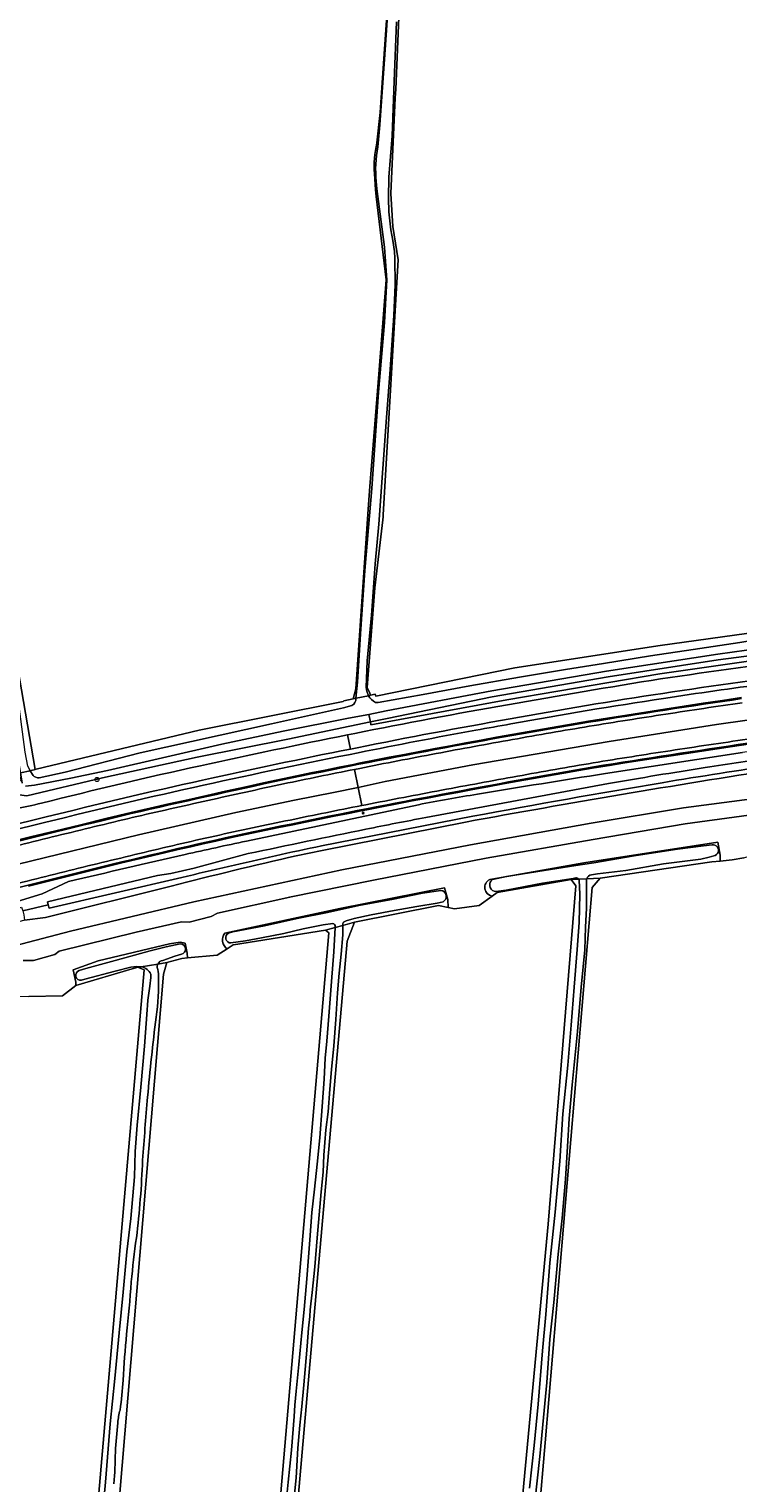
# Model space of a CAD drawing. Header units: metres. Extents: x 149984 to 156489, y 469398 to 478068.
# Tile 40 of 256: x 152368 to 152507, y 470960 to 471244. Entities that reach past the tile are written whole.
import ezdxf
from ezdxf.enums import TextEntityAlignment as Align

# ---------------------------------------------------------------- set-up
doc = ezdxf.new("R2010")
doc.units = ezdxf.units.M
doc.header["$LTSCALE"] = 0.75
for name, color, linetype, lineweight in [('B-WE-GR-BOOM-S', 252, 'Continuous', 25), ('B-WE-GR-GRAS-GV', 252, 'Continuous', 13), ('B-WE-GR-GROENVOORZIENING-GV', 252, 'Continuous', 18), ('B-WE-IE-MEUBILAIR-S', 252, 'Continuous', 25), ('B-WE-OG-TERREIN_OEVER-GV', 252, 'Continuous', 18), ('B-WE-OG-WATER-GV', 252, 'Continuous', 18), ('B-WE-OG-WATER_SLOOT-GV', 252, 'Continuous', 18), ('B-WE-OG-WEG-GV', 252, 'Continuous', 18), ('B-WE-VH-GESLOTENVERHARDING-GV', 252, 'Continuous', 18), ('B-WE-VH-GESLOTENVERHARDING_ASFALT-GV', 252, 'Continuous', 18), ('B-WE-VH-HALFVERHARDING-GV', 252, 'Continuous', 18)]:
    doc.layers.add(name, color=color, linetype=linetype, lineweight=lineweight)
doc.styles.add('NLCS-ISO', font='NLCS-ISO.ttf')

# ---------------------------------------------------------------- blocks, each defined once
blk = doc.blocks.new('SIE-MEUBILAIR_PAAL_HECTOMETER-SO')
blk.add_circle((0, 0), 0.75)
at = {"style": 'NLCS-ISO'}
blk.add_text('hm', height=0.75, dxfattribs=at).set_placement((0.2, 0.1), align=Align.MIDDLE_CENTER)
blk = doc.blocks.new('SGR-BOOM_GBKN-SO')
at = {"linetype": 'ByBlock', "lineweight": 18}
h = blk.add_hatch(color=0, dxfattribs=at)
h.dxf.hatch_style = 1
edge = h.paths.add_edge_path()
edge.add_arc((0, 0), 0.25, 0, 360)
at = {"color": 0, "linetype": 'ByBlock', "lineweight": 18}
for radius in [2, 0.25]:
    blk.add_circle((0, 0), radius, dxfattribs=at)
at = {"color": 0, "linetype": 'ByBlock', "lineweight": 18, "style": 'NLCS-ISO'}
blk.add_attdef('SOORT', (2.5, 0), '', height=1.5, dxfattribs=at)

msp = doc.modelspace()

# ---------------------------------------------------------------- linework, layer by layer
at = {"layer": 'B-WE-GR-GRAS-GV', "flags": 128}
for points in [[(152436.05, 471221.812), (152436.718, 471227.803), (152437.082, 471233.549), (152438.198, 471249.609), (152438.729, 471257.25), (152438.801, 471258.288), (152439.066, 471270.194)], [(152440.372, 471246.347), (152439.735, 471232.328), (152439.658, 471230.634), (152438.808, 471211.942), (152439.159, 471205.489), (152440.211, 471198.965), (152437.289, 471149.157), (152437.265, 471148.739), (152437.199, 471148.167), (152435.651, 471134.85), (152434.178, 471115.419), (152434.65, 471114.293), (152434.824, 471113.877), (152435.716, 471114.064), (152435.859, 471113.7), (152463.011, 471119.226), (152491.411, 471123.578), (152510.641, 471126.279)], [(152361.271, 471145.677), (152369.304, 471099.364), (152369.452, 471099.398), (152401.349, 471107.034), (152429.478, 471112.678), (152429.624, 471112.789), (152431.404, 471113.161), (152431.922, 471115.148), (152434.451, 471151.164), (152434.7, 471154.703), (152436.423, 471176.601), (152437.875, 471195.052), (152435.917, 471211.337), (152435.759, 471212.647), (152435.569, 471215.796)], [(152507.751, 471082.098), (152505.502, 471081.701), (152503.141, 471081.465), (152501.533, 471081.304), (152479.705, 471078.129), (152478.118, 471076.277), (152477.533, 471069.383), (152468.91, 470967.776), (152466.476, 470939.091), (152453.379, 470788.675), (152451.262, 470758.116), (152502.459, 470757.19), (152503.81, 470757.126), (152503.512, 470758.138), (152503.43, 470759.22), (152503.437, 470760.692), (152504.118, 470766.766), (152505.449, 470782.447), (152506.894, 470798.606)], [(152367.028, 470787.928), (152390.576, 471060.184), (152389.488, 471060.668), (152389.385, 471060.714), (152388.208, 471060.371), (152377.234, 471057.172), (152374.622, 471055.142), (152368.022, 471054.99), (152365.879, 471054.941), (152327.605, 471044.177), (152326.686, 471042.799), (152326.547, 471042.59), (152315.899, 470929.601)]]:
    msp.add_lwpolyline(points, dxfattribs=at)
at = {"layer": 'B-WE-GR-GRAS-GV'}
msp.add_lwpolyline([(152435.569, 471215.796, -0.0719402), (152436.05, 471221.812)], format="xyb", dxfattribs=at)
at = {"layer": 'B-WE-GR-GRAS-GV', "flags": 128}
for points in [[(152414.509, 470886.258), (152403.363, 470758.878), (152447.417, 470758.084), (152451.782, 470811.927), (152460.646, 470916.173), (152469.509, 471010.497), (152474.933, 471076.643), (152474.007, 471077.833), (152459.587, 471075.32), (152458.567, 471074.602), (152456.016, 471072.806), (152451.253, 471072.145), (152450.017, 471072.402), (152448.078, 471072.806), (152431.674, 471069.499), (152430.219, 471065.795), (152422.849, 470981.567)], [(152370.241, 470785.898), (152369.98, 470782.541), (152368.175, 470759.342), (152399.528, 470758.813), (152401.545, 470781.064), (152401.745, 470783.271), (152412.625, 470903.275), (152426.648, 471067.449), (152425.986, 471067.978), (152408.071, 471065.08), (152407.995, 471065.068), (152407.986, 471065.062), (152406.805, 471064.324), (152404.82, 471063.083), (152399.075, 471062.531), (152397.941, 471062.422), (152395.03, 471061.628), (152394.369, 471059.379), (152383.918, 470935.422), (152372.673, 470817.153)]]:
    msp.add_lwpolyline(points, close=True, dxfattribs=at)
at = {"layer": 'B-WE-GR-GROENVOORZIENING-GV', "flags": 128}
for points in [[(152511.397, 471120.895), (152491.342, 471118.05), (152461.418, 471113.003), (152434.898, 471108.067), (152434.779, 471108.667), (152418.653, 471105.26), (152400.934, 471101.769), (152382.465, 471097.706), (152367.689, 471094.195), (152366.13, 471094.385), (152365.697, 471096.965), (152362.728, 471096.233), (152363.424, 471092.518)], [(152363.506, 471084.968), (152368.406, 471086.176), (152373.309, 471087.376), (152378.213, 471088.57), (152383.119, 471089.756), (152388.03, 471090.936), (152391.726, 471091.786), (152395.42, 471092.628), (152399.115, 471093.463), (152402.812, 471094.291), (152406.51, 471095.112), (152410.21, 471095.925), (152413.912, 471096.73), (152417.618, 471097.529), (152420.39, 471098.107), (152423.161, 471098.679), (152425.932, 471099.246), (152428.705, 471099.807), (152431.479, 471100.363), (152432.514, 471100.57), (152435.497, 471101.159), (152438.481, 471101.743), (152441.466, 471102.321), (152444.452, 471102.892), (152447.439, 471103.458), (152450.43, 471104.019), (152453.422, 471104.573), (152456.416, 471105.122), (152459.41, 471105.665), (152462.405, 471106.202), (152465.402, 471106.734), (152468.4, 471107.259), (152471.399, 471107.778), (152474.398, 471108.291), (152477.402, 471108.799), (152481.138, 471109.401), (152484.873, 471109.997), (152488.609, 471110.585), (152492.345, 471111.165), (152496.084, 471111.738), (152499.823, 471112.304), (152503.563, 471112.862), (152507.303, 471113.413)], [(152507.303, 471113.413), (152503.563, 471112.862), (152499.823, 471112.304), (152496.084, 471111.738), (152492.345, 471111.165), (152488.609, 471110.585), (152484.873, 471109.997), (152481.138, 471109.401), (152477.402, 471108.799), (152474.398, 471108.291), (152471.399, 471107.778), (152468.4, 471107.259), (152465.402, 471106.734), (152462.405, 471106.202), (152459.41, 471105.665), (152456.416, 471105.122), (152453.422, 471104.573), (152450.43, 471104.019), (152447.439, 471103.458), (152444.452, 471102.892), (152441.466, 471102.321), (152438.481, 471101.743), (152435.497, 471101.159), (152432.514, 471100.57), (152431.479, 471100.363), (152428.705, 471099.807), (152425.932, 471099.246), (152423.161, 471098.679)], [(152430.326, 471106.135), (152431.742, 471106.417)], [(152508.584, 471104.292), (152505.574, 471103.856), (152502.562, 471103.414), (152499.552, 471102.966), (152496.542, 471102.513), (152493.533, 471102.055), (152490.524, 471101.59), (152487.517, 471101.12), (152484.51, 471100.644), (152481.505, 471100.162), (152478.505, 471099.675), (152475.542, 471099.165), (152472.576, 471098.649), (152469.612, 471098.128), (152466.649, 471097.601), (152463.687, 471097.069), (152460.725, 471096.532), (152457.765, 471095.989), (152454.806, 471095.441), (152451.848, 471094.888), (152448.889, 471094.328), (152445.927, 471093.774), (152442.968, 471093.214), (152440.011, 471092.647), (152437.054, 471092.075), (152434.099, 471091.496), (152433.28, 471091.334), (152430.49, 471090.781), (152427.701, 471090.222), (152424.913, 471089.657), (152422.126, 471089.087), (152419.338, 471088.512), (152416.874, 471088.007), (152414.414, 471087.496), (152411.956, 471086.977), (152409.499, 471086.45), (152407.044, 471085.916), (152404.591, 471085.375), (152402.138, 471084.826), (152399.688, 471084.269), (152397.238, 471083.706), (152394.791, 471083.135), (152392.347, 471082.557), (152389.901, 471081.971), (152386.238, 471081.091), (152382.577, 471080.205), (152378.918, 471079.31), (152375.261, 471078.409), (152371.606, 471077.501), (152367.952, 471076.585)], [(152389.901, 471081.971), (152392.347, 471082.557), (152394.791, 471083.135), (152397.238, 471083.706), (152399.688, 471084.269), (152402.138, 471084.826), (152404.591, 471085.375), (152407.044, 471085.916), (152409.499, 471086.45), (152411.956, 471086.977), (152414.414, 471087.496), (152416.874, 471088.007), (152419.338, 471088.512), (152422.126, 471089.087), (152424.913, 471089.657), (152427.701, 471090.222), (152430.49, 471090.781), (152433.28, 471091.334), (152434.099, 471091.496), (152437.054, 471092.075), (152440.011, 471092.647), (152442.968, 471093.214), (152445.927, 471093.774), (152448.889, 471094.328), (152451.848, 471094.888), (152454.806, 471095.441), (152457.765, 471095.989), (152460.725, 471096.532), (152463.687, 471097.069), (152466.649, 471097.601), (152469.612, 471098.128), (152472.576, 471098.649), (152475.542, 471099.165), (152478.505, 471099.675), (152481.505, 471100.162), (152484.51, 471100.644), (152487.517, 471101.12), (152490.524, 471101.59), (152493.533, 471102.055), (152496.542, 471102.513), (152499.552, 471102.966), (152502.562, 471103.414), (152505.574, 471103.856), (152508.584, 471104.292)], [(152432.204, 471103.616), (152430.882, 471103.354)], [(152480.736, 471098.577), (152507.468, 471102.68)], [(152423.161, 471098.679), (152420.39, 471098.107), (152417.618, 471097.529), (152413.912, 471096.73), (152410.21, 471095.925), (152406.51, 471095.112), (152402.812, 471094.291), (152399.115, 471093.463), (152395.42, 471092.628), (152391.726, 471091.786), (152388.03, 471090.936), (152383.119, 471089.756), (152378.213, 471088.57), (152373.309, 471087.376), (152368.406, 471086.176), (152363.506, 471084.968)], [(152410.576, 471085.377), (152444.196, 471092.485)], [(152433.906, 471092.477), (152433.086, 471092.315)], [(152371.153, 471090.015), (152363.534, 471088.144), (152357.706, 471086.734)], [(152357.941, 471085.762), (152363.771, 471087.172), (152371.394, 471089.045)], [(152371.394, 471089.045), (152363.771, 471087.172), (152357.941, 471085.762)], [(152367.952, 471076.585), (152371.606, 471077.501), (152375.261, 471078.409), (152378.918, 471079.31), (152382.577, 471080.205), (152386.238, 471081.091), (152389.901, 471081.971)], [(152327.769, 471063.054), (152330.221, 471065.212), (152357.521, 471072.505), (152365.786, 471073.572), (152370.669, 471075.076), (152375.769, 471077.459)]]:
    msp.add_lwpolyline(points, dxfattribs=at)
msp.add_lwpolyline([(152481.234, 471117.461), (152458.593, 471113.585), (152438.035, 471109.355), (152434.779, 471108.667), (152434.898, 471108.067), (152461.418, 471113.003), (152491.342, 471118.05), (152511.397, 471120.895), (152511.251, 471121.934), (152502.765, 471120.789)], close=True, dxfattribs=at)
at = {"layer": 'B-WE-GR-GROENVOORZIENING-GV'}
for points in [[(152491.493, 471117.062, -0.0048228), (152521.788, 471121.258)], [(152461.592, 471112.018, -0.005145), (152491.493, 471117.062)], [(152522.216, 471118.445, 0.0072972), (152491.944, 471114.236)], [(152491.944, 471114.236, 0.0083714), (152462.076, 471109.246)], [(152492.094, 471113.247, -0.0048496), (152512.067, 471116.126)], [(152512.067, 471116.126, 0.0048496), (152492.094, 471113.247)], [(152431.742, 471106.417, -0.0065291), (152461.592, 471112.018)], [(152462.253, 471108.262, -0.008341), (152492.094, 471113.247)], [(152492.094, 471113.247, 0.008341), (152462.253, 471108.262)], [(152477.435, 471108.601, -0.0040162), (152507.332, 471113.215)], [(152462.076, 471109.246, 0.0064263), (152432.204, 471103.616)], [(152447.476, 471103.261, -0.0050084), (152477.435, 471108.601)], [(152455.405, 471107.042, -0.0014658), (152462.253, 471108.262)], [(152462.253, 471108.262, 0.0014658), (152455.405, 471107.042)], [(152401.561, 471100.1, -0.0048207), (152430.326, 471106.135)], [(152432.4, 471102.635, -0.0050067), (152455.405, 471107.042)], [(152455.405, 471107.042, 0.0050067), (152432.4, 471102.635)], [(152508.444, 471105.282, 0.0023216), (152493.381, 471103.043)], [(152430.882, 471103.354, 0.0058612), (152401.964, 471097.265)], [(152402.18, 471096.289, -0.0061611), (152432.4, 471102.635)], [(152432.4, 471102.635, 0.0061611), (152402.18, 471096.289)], [(152417.659, 471097.334, -0.0050705), (152447.476, 471103.261)], [(152493.381, 471103.043, 0.0023964), (152478.339, 471100.661)], [(152478.471, 471099.872, -0.004716), (152508.556, 471104.49)], [(152508.556, 471104.49, 0.004716), (152478.471, 471099.872)], [(152370.506, 471092.786, -0.0069563), (152401.561, 471100.1)], [(152448.852, 471094.525, -0.0044962), (152478.471, 471099.872)], [(152478.471, 471099.872, 0.0044962), (152448.852, 471094.525)], [(152478.339, 471100.661, 0.0022929), (152463.509, 471098.053)], [(152401.964, 471097.265, 0.0076558), (152371.153, 471090.015)], [(152388.076, 471090.742, -0.0038507), (152417.659, 471097.334)], [(152463.509, 471098.053, 0.0022808), (152448.704, 471095.311)], [(152455.744, 471094.55, -0.0022859), (152480.736, 471098.577)], [(152371.394, 471089.045, -0.0076692), (152402.18, 471096.289)], [(152402.18, 471096.289, 0.0076692), (152371.394, 471089.045)], [(152419.298, 471088.707, -0.0051436), (152448.852, 471094.525)], [(152448.852, 471094.525, 0.0051436), (152419.298, 471088.707)], [(152448.704, 471095.311, 0.0025769), (152433.906, 471092.477)], [(152444.196, 471092.485, -0.0068391), (152455.744, 471094.55)], [(152365.403, 471091.693, 0.0217208), (152370.506, 471092.786)], [(152433.086, 471092.315, 0.0024748), (152419.137, 471089.491)], [(152358.654, 471083.559, -0.0021461), (152388.076, 471090.742)], [(152389.855, 471082.165, -0.0090984), (152419.298, 471088.707)], [(152419.298, 471088.707, 0.0090984), (152389.855, 471082.165)], [(152419.137, 471089.491, 0.0045994), (152404.373, 471086.351)], [(152404.373, 471086.351, 0.0044838), (152389.668, 471082.943)], [(152398.587, 471082.744, -0.003738), (152410.576, 471085.377)], [(152389.668, 471082.943, 0.0019791), (152375.021, 471079.38)], [(152375.769, 471077.459, -0.0019681), (152398.587, 471082.744)], [(152360.601, 471074.927, -0.0038953), (152389.855, 471082.165)], [(152389.855, 471082.165, 0.0038953), (152360.601, 471074.927)], [(152375.021, 471079.38, 0.0019146), (152360.402, 471075.702)]]:
    msp.add_lwpolyline(points, format="xyb", dxfattribs=at)
at = {"layer": 'B-WE-OG-TERREIN_OEVER-GV', "flags": 128}
for points in [[(152436.217, 471221.032), (152436.651, 471225.337), (152437.519, 471238.134), (152438.175, 471247.694), (152438.366, 471249.759), (152438.871, 471257.222), (152438.936, 471258.393), (152439.221, 471267.684), (152439.255, 471270.07), (152439.166, 471270.644), (152439.066, 471270.194), (152438.801, 471258.288), (152438.729, 471257.25), (152438.198, 471249.609), (152437.082, 471233.549), (152436.718, 471227.803), (152436.05, 471221.812)], [(152439.893, 471245.469), (152439.407, 471233.922), (152439.021, 471223.18), (152438.419, 471215.16), (152438.34, 471211.04), (152438.4, 471208.33), (152438.804, 471204.837), (152439.193, 471202.774), (152439.512, 471200.636), (152439.577, 471199.33), (152439.638, 471194.077), (152439.373, 471188.102), (152438.674, 471177.547), (152437.915, 471168.187), (152437.247, 471158.181), (152436.461, 471147.288), (152435.753, 471139.568), (152434.995, 471129.52), (152434.178, 471120.625), (152433.938, 471115.409), (152434.065, 471114.677), (152434.397, 471113.788), (152434.612, 471113.833), (152434.65, 471113.841), (152434.824, 471113.877), (152434.65, 471114.293), (152434.178, 471115.419), (152435.651, 471134.85), (152437.199, 471148.167), (152437.265, 471148.739), (152437.289, 471149.157), (152440.211, 471198.965), (152439.159, 471205.489), (152438.808, 471211.942), (152439.658, 471230.634), (152439.735, 471232.328), (152440.372, 471246.347)], [(152435.569, 471215.796), (152435.759, 471212.647), (152435.917, 471211.337), (152437.875, 471195.052), (152436.423, 471176.601), (152434.7, 471154.703), (152434.451, 471151.164), (152431.922, 471115.148), (152431.404, 471113.161)], [(152431.404, 471113.161), (152431.952, 471113.275), (152432.256, 471116.427), (152432.854, 471125.904), (152433.734, 471138.276), (152435.083, 471154.269), (152436.369, 471173.082), (152437.566, 471186.754), (152438.006, 471195.094), (152437.563, 471201.451), (152436.031, 471212.821), (152435.91, 471214.283)], [(152367.868, 471100.042), (152368.314, 471099.134), (152368.436, 471099.162), (152369.082, 471099.312), (152369.304, 471099.364), (152361.271, 471145.677)], [(152435.797, 471112.488), (152436.297, 471112.444), (152445.07, 471114.017), (152454.214, 471115.736), (152463.956, 471117.382), (152472.91, 471118.91), (152480.31, 471120.099), (152489.502, 471121.604), (152497.832, 471122.839), (152506.969, 471124.198), (152510.841, 471124.853), (152510.641, 471126.279), (152491.411, 471123.578), (152463.011, 471119.226), (152435.859, 471113.7), (152435.716, 471114.064), (152434.824, 471113.877), (152434.65, 471113.841), (152434.612, 471113.833), (152434.397, 471113.788)], [(152431.952, 471113.275), (152431.404, 471113.161), (152429.624, 471112.789), (152429.478, 471112.678), (152401.349, 471107.034), (152369.452, 471099.398), (152369.304, 471099.364), (152369.082, 471099.312), (152368.436, 471099.162), (152368.314, 471099.134), (152368.872, 471098.21)], [(152370.059, 471097.756), (152375.166, 471098.82), (152389.782, 471102.62), (152415.454, 471108.312), (152429.545, 471111.383), (152431.193, 471111.868)], [(152366.779, 471096.71), (152366.412, 471098.693), (152366.378, 471098.685), (152365.799, 471098.551), (152366.634, 471097.196), (152365.699, 471096.965), (152365.697, 471096.965), (152366.13, 471094.385), (152367.689, 471094.195), (152382.465, 471097.706), (152400.934, 471101.769), (152418.653, 471105.26), (152434.779, 471108.667), (152434.491, 471110.12)], [(152434.491, 471110.12), (152430.481, 471109.391), (152417.753, 471106.864), (152405.777, 471104.292), (152383.413, 471099.171), (152376.224, 471097.641), (152369.144, 471096.324), (152367.366, 471096.129)], [(152514.087, 471101.755), (152513.831, 471103.578), (152507.468, 471102.68), (152480.736, 471098.577)], [(152445.638, 471089.977), (152481.288, 471096.613)], [(152444.196, 471092.485), (152410.576, 471085.377)], [(152420.314, 471082.509), (152425.348, 471083.554), (152453.38, 471089.086)], [(152454.808, 471090.209), (152425.256, 471084.411)], [(152299.072, 471053.111), (152313.38, 471057.362), (152331.166, 471062.356), (152340.918, 471065.142), (152359.471, 471070.161), (152366.646, 471072.478), (152366.856, 471071.731), (152371.85, 471072.88), (152371.694, 471073.474), (152393.187, 471078.664), (152395.828, 471079.007), (152400.36, 471080.053), (152410.921, 471082.913)], [(152477.057, 471077.991), (152479.705, 471078.129), (152501.533, 471081.304), (152503.141, 471081.465), (152503.111, 471082.611), (152502.68, 471085.143), (152476.466, 471081.149), (152458.53, 471077.948), (152458.103, 471077.85)], [(152458.648, 471077.881), (152461.406, 471078.42), (152468.724, 471079.645), (152474.904, 471080.594), (152478.459, 471081.148), (152486.313, 471082.52), (152494.788, 471083.82), (152499.896, 471084.42), (152501.546, 471084.624)], [(152501.885, 471082.493), (152500.978, 471082.217), (152499.34, 471081.861), (152492.077, 471080.935), (152484.68, 471079.649), (152479.145, 471078.982), (152477.989, 471078.772)], [(152375.769, 471077.459), (152370.669, 471075.076), (152365.786, 471073.572), (152357.521, 471072.505), (152330.221, 471065.212), (152327.769, 471063.054)], [(152397.935, 471078.251), (152372.005, 471072.287), (152371.85, 471072.88), (152366.856, 471071.731), (152367.066, 471070.984), (152367.206, 471069.897), (152371.283, 471070.421), (152395.837, 471076.552)], [(152475.531, 471077.912), (152474.007, 471077.833), (152474.933, 471076.643), (152469.509, 471010.497), (152460.646, 470916.173), (152451.782, 470811.927), (152447.417, 470758.084), (152451.262, 470758.116), (152453.379, 470788.675), (152466.476, 470939.091), (152468.91, 470967.776), (152477.533, 471069.383), (152478.118, 471076.277), (152479.705, 471078.129), (152477.057, 471077.991)], [(152458.567, 471074.602), (152459.587, 471075.32), (152474.007, 471077.833), (152475.531, 471077.912)], [(152474.901, 471078.165), (152474.432, 471078.079), (152468.417, 471077.131), (152461.288, 471075.766), (152459.303, 471075.537), (152458.95, 471075.567)], [(152465.867, 470958.873), (152466.821, 470967.242), (152467.561, 470975.33), (152468.42, 470985.74), (152469.059, 470992.811), (152469.839, 471002.958), (152470.9, 471012.826), (152471.802, 471022.797), (152472.382, 471032.054), (152473.394, 471041.605), (152474.026, 471049.377), (152474.616, 471056.801), (152475.182, 471064.153), (152475.599, 471069.44), (152475.705, 471074.988), (152475.609, 471077.706)], [(152477.034, 471077.729), (152476.993, 471077.187), (152477.037, 471076.231), (152477.001, 471072.285), (152476.801, 471068.564), (152476.662, 471064.124), (152475.993, 471056.851), (152475.259, 471048.166), (152474.212, 471037.744), (152473.621, 471031.136), (152473.283, 471025.709), (152472.899, 471019.29), (152472.261, 471011.658), (152471.506, 471004.665), (152470.621, 470995.219), (152469.825, 470988.035), (152469.251, 470979.519), (152468.622, 470972.73), (152467.872, 470965.081), (152466.937, 470956.163)], [(152429.39, 471068.951), (152429.39, 471068.888), (152431.674, 471069.499), (152448.078, 471072.806), (152450.017, 471072.402), (152449.925, 471073.953), (152449.256, 471076.259), (152428.842, 471072.208), (152406.353, 471067.364)], [(152407.09, 471067.363), (152407.925, 471067.63), (152414.108, 471068.796), (152420.463, 471070.228), (152426.431, 471071.412), (152432.548, 471072.807), (152438.959, 471073.96), (152444.94, 471075.204), (152448.584, 471075.731)], [(152448.981, 471073.507), (152447.816, 471073.268), (152443.89, 471072.571), (152439.438, 471071.814), (152434.918, 471070.975), (152431.612, 471070.22), (152430.06, 471069.77)], [(152406.805, 471064.324), (152407.986, 471065.062), (152407.995, 471065.068), (152408.071, 471065.08), (152425.986, 471067.978), (152427.897, 471068.489), (152427.906, 471068.661)], [(152427.43, 471069.254), (152425.567, 471068.981), (152421.636, 471068.188), (152417.856, 471067.332), (152413.5, 471066.479), (152410.354, 471065.889), (152407.546, 471065.455)], [(152418.061, 470953.558), (152418.721, 470960.081), (152419.363, 470966.358), (152419.922, 470972.932), (152420.014, 470975.11), (152420.315, 470977.865), (152420.799, 470983.068), (152421.423, 470989.308), (152421.831, 470993.813), (152422.368, 470999.783), (152422.944, 471007.439), (152423.378, 471012.775), (152423.836, 471017.329), (152424.361, 471022.199), (152424.914, 471027.375), (152425.374, 471033.487), (152425.757, 471038.85), (152425.942, 471042.911), (152426.306, 471046.259), (152426.699, 471051.183), (152427.199, 471057.949), (152427.632, 471063.704), (152427.897, 471068.489), (152425.986, 471067.978), (152426.648, 471067.449), (152412.625, 470903.275)], [(152414.509, 470886.258), (152422.849, 470981.567), (152430.219, 471065.795), (152431.674, 471069.499), (152429.39, 471068.888), (152429.393, 471067.033), (152429.108, 471063.269), (152428.671, 471059.573), (152428.372, 471055.694), (152428.02, 471050.51), (152427.673, 471045.375), (152427.211, 471040.752), (152426.884, 471036.856), (152426.563, 471032.448), (152426.113, 471028.962), (152425.706, 471023.964), (152425.579, 471020.644), (152425.189, 471016.811), (152424.785, 471012.298), (152424.414, 471007.807), (152423.954, 471002.129), (152423.442, 470997.159), (152423.149, 470994.943), (152423.041, 470993.728), (152422.971, 470992.449), (152422.714, 470990.147), (152422.424, 470986.629), (152422.052, 470982.107), (152421.807, 470979.087), (152421.371, 470974.843), (152421.03, 470971.212), (152420.636, 470966.739), (152420.309, 470960.938), (152419.823, 470956.434)], [(152399.075, 471062.531), (152398.984, 471063.436), (152398.585, 471065.45), (152397.645, 471065.613), (152395.51, 471065.273), (152381.605, 471061.942), (152376.688, 471060.2), (152377.255, 471057.828), (152377.234, 471057.172), (152388.208, 471060.371), (152389.385, 471060.714), (152389.982, 471060.811), (152389.141, 471060.845), (152387.949, 471060.727), (152384.943, 471059.947), (152378.972, 471058.354), (152378.321, 471058.202)], [(152377.866, 471060.045), (152379.167, 471060.478), (152384.926, 471062.057), (152391.732, 471063.906), (152394.869, 471064.713), (152397.622, 471065.266)], [(152393.248, 471061.339), (152395.03, 471061.628), (152397.941, 471062.422), (152399.075, 471062.531)], [(152397.852, 471063.266), (152396.551, 471062.886), (152394.209, 471062.046)], [(152390.094, 471060.806), (152389.982, 471060.811), (152389.385, 471060.714), (152389.488, 471060.668), (152390.576, 471060.184), (152367.028, 470787.928)], [(152369.98, 470782.541), (152370.241, 470785.898), (152372.673, 470817.153), (152383.918, 470935.422), (152394.369, 471059.379), (152395.03, 471061.628), (152393.248, 471061.339)], [(152382.155, 470950.975), (152383.03, 470960.041), (152383.941, 470971.456), (152384.837, 470980.303), (152385.677, 470989.279), (152386.486, 470997.207), (152387.198, 471005.101), (152388.002, 471011.604), (152388.7, 471019.751), (152388.835, 471024.719), (152389.21, 471029.865), (152389.957, 471037.252), (152390.662, 471045.289), (152391.191, 471052.415), (152391.224, 471053.279), (152391.27, 471054.252), (152391.697, 471057.006), (152391.913, 471058.733), (152391.878, 471059.329)]]:
    msp.add_lwpolyline(points, dxfattribs=at)
at = {"layer": 'B-WE-OG-TERREIN_OEVER-GV'}
for points in [[(152436.05, 471221.812, 0.0719402), (152435.569, 471215.796)], [(152435.91, 471214.283, -0.0653628), (152436.217, 471221.032)], [(152434.397, 471113.788, 0.1584661), (152435.797, 471112.488)], [(152431.193, 471111.868, 0.2841957), (152431.952, 471113.275)], [(152481.288, 471096.613, -0.0048133), (152500.226, 471099.744)], [(152514.286, 471100.337, 0.0036068), (152491.794, 471096.787)], [(152500.226, 471099.744, -0.0050577), (152514.087, 471101.755)], [(152368.872, 471098.21, 0.2373325), (152370.059, 471097.756)], [(152453.38, 471089.086, -0.0069765), (152514.426, 471099.435)], [(152491.794, 471096.787, 0.0045952), (152454.808, 471090.209)], [(152480.736, 471098.577, 0.0022859), (152455.744, 471094.55)], [(152455.744, 471094.55, 0.0068391), (152444.196, 471092.485)], [(152433.904, 471087.688, -0.0040188), (152445.638, 471089.977)], [(152410.576, 471085.377, 0.003738), (152398.587, 471082.744)], [(152410.921, 471082.913, -0.0020384), (152433.904, 471087.688)], [(152398.587, 471082.744, 0.0019681), (152375.769, 471077.459)], [(152395.837, 471076.552, -0.0072306), (152420.314, 471082.509)], [(152416.243, 471082.509, 0.0033814), (152397.935, 471078.251)], [(152425.256, 471084.411, 0.0068771), (152416.243, 471082.509)], [(152501.546, 471084.624, -1.0061204), (152501.885, 471082.493)], [(152458.103, 471077.85, 0.7200007), (152458.567, 471074.602)], [(152458.95, 471075.567, -0.5990247), (152458.648, 471077.881)], [(152475.531, 471077.912, 0.3268595), (152474.901, 471078.165)], [(152475.609, 471077.706, 0.0966891), (152475.531, 471077.912)], [(152477.057, 471077.991, 0.0637354), (152477.034, 471077.729)], [(152477.989, 471078.772, 0.3390585), (152477.057, 471077.991)], [(152448.584, 471075.731, -0.743889), (152448.981, 471073.507)], [(152427.906, 471068.661, 0.4095342), (152427.43, 471069.254)], [(152430.06, 471069.77, 0.3931809), (152429.39, 471068.951)], [(152406.353, 471067.364, 0.4545345), (152406.805, 471064.324)], [(152407.546, 471065.455, -0.7999441), (152407.09, 471067.363)], [(152397.622, 471065.266, -0.9226478), (152397.852, 471063.266)], [(152378.321, 471058.202, -0.92104), (152377.866, 471060.045)], [(152391.878, 471059.329, 0.2440251), (152390.094, 471060.806)], [(152393.248, 471061.339, 0.1294907), (152393.101, 471060.674)], [(152393.101, 471060.674, -0.0991254), (152393.392, 471059.024)], [(152394.209, 471062.046, 0.2365694), (152393.248, 471061.339)], [(152393.392, 471059.024, -0.0457444), (152392.906, 471050.973)], [(152392.906, 471050.973, 0.0073075), (152391.25, 471035.345)], [(152391.25, 471035.345, 0.0033783), (152390.282, 471023.012)], [(152390.282, 471023.012, -0.0201932), (152389.076, 471007.844)], [(152389.076, 471007.844, 0.0159105), (152388.077, 470999.218)], [(152388.077, 470999.218, -0.0060912), (152387.165, 470988.989)], [(152387.165, 470988.989, 0.0136346), (152386.453, 470980.022)], [(152386.453, 470980.022, -0.0248738), (152385.865, 470974.167)], [(152385.429, 470971.678, 0.0114551), (152384.959, 470965.912)], [(152385.865, 470974.167, 0.0404147), (152385.429, 470971.678)], [(152384.959, 470965.912, -0.0228922), (152384.644, 470959.742)]]:
    msp.add_lwpolyline(points, format="xyb", dxfattribs=at)
at = {"layer": 'B-WE-OG-TERREIN_OEVER-GV', "flags": 128}
msp.add_lwpolyline([(152458.593, 471113.585), (152481.234, 471117.461), (152502.765, 471120.789), (152511.251, 471121.934), (152511.095, 471123.05), (152502.693, 471121.91), (152480.942, 471118.6), (152458.551, 471114.752), (152437.865, 471110.821), (152434.491, 471110.12), (152434.779, 471108.667), (152438.035, 471109.355)], close=True, dxfattribs=at)
at = {"layer": 'B-WE-OG-WATER-GV', "flags": 128}
for points in [[(152520.903, 471126.313), (152510.841, 471124.853), (152506.969, 471124.198), (152497.832, 471122.839), (152489.502, 471121.604), (152480.31, 471120.099), (152472.91, 471118.91), (152463.956, 471117.382), (152454.214, 471115.736), (152445.07, 471114.017), (152436.297, 471112.444), (152435.797, 471112.488)], [(152367.366, 471096.129), (152369.144, 471096.324), (152376.224, 471097.641), (152383.413, 471099.171), (152405.777, 471104.292), (152417.753, 471106.864), (152430.481, 471109.391), (152434.491, 471110.12), (152437.865, 471110.821), (152458.551, 471114.752), (152480.942, 471118.6), (152502.693, 471121.91), (152511.095, 471123.05)], [(152434.397, 471113.788), (152432.036, 471113.293), (152431.952, 471113.275)], [(152431.193, 471111.868), (152429.545, 471111.383), (152415.454, 471108.312), (152389.782, 471102.62), (152375.166, 471098.82), (152370.059, 471097.756)], [(152368.314, 471099.134), (152366.412, 471098.693), (152366.779, 471096.71)], [(152368.872, 471098.21), (152368.314, 471099.134)], [(152481.288, 471096.613), (152445.638, 471089.977)], [(152425.256, 471084.411), (152454.808, 471090.209)], [(152410.921, 471082.913), (152400.36, 471080.053), (152395.828, 471079.007), (152393.187, 471078.664), (152371.694, 471073.474), (152371.85, 471072.88), (152372.005, 471072.287), (152397.935, 471078.251)], [(152393.248, 471061.339), (152389.982, 471060.811), (152390.094, 471060.806)], [(152391.878, 471059.329), (152391.913, 471058.733), (152391.697, 471057.006), (152391.27, 471054.252), (152391.224, 471053.279), (152391.191, 471052.415), (152390.662, 471045.289), (152389.957, 471037.252), (152389.21, 471029.865), (152388.835, 471024.719), (152388.7, 471019.751), (152388.002, 471011.604), (152387.198, 471005.101), (152386.486, 470997.207), (152385.677, 470989.279), (152384.837, 470980.303), (152383.941, 470971.456), (152383.03, 470960.041), (152382.155, 470950.975)]]:
    msp.add_lwpolyline(points, dxfattribs=at)
at = {"layer": 'B-WE-OG-WATER-GV'}
for points in [[(152435.797, 471112.488, -0.1584661), (152434.397, 471113.788)], [(152431.952, 471113.275, -0.2841957), (152431.193, 471111.868)], [(152500.226, 471099.744, 0.0048133), (152481.288, 471096.613)], [(152491.794, 471096.787, -0.0036068), (152514.286, 471100.337)], [(152514.087, 471101.755, 0.0050577), (152500.226, 471099.744)], [(152370.059, 471097.756, -0.2373325), (152368.872, 471098.21)], [(152454.808, 471090.209, -0.0045952), (152491.794, 471096.787)], [(152445.638, 471089.977, 0.0040188), (152433.904, 471087.688)], [(152433.904, 471087.688, 0.0020384), (152410.921, 471082.913)], [(152397.935, 471078.251, -0.0033814), (152416.243, 471082.509)], [(152416.243, 471082.509, -0.0068771), (152425.256, 471084.411)], [(152390.094, 471060.806, -0.2440251), (152391.878, 471059.329)], [(152393.101, 471060.674, -0.1294907), (152393.248, 471061.339)], [(152393.392, 471059.024, 0.0991254), (152393.101, 471060.674)], [(152392.906, 471050.973, 0.0457444), (152393.392, 471059.024)], [(152391.25, 471035.345, -0.0073075), (152392.906, 471050.973)], [(152390.282, 471023.012, -0.0033783), (152391.25, 471035.345)], [(152389.076, 471007.844, 0.0201932), (152390.282, 471023.012)], [(152388.077, 470999.218, -0.0159105), (152389.076, 471007.844)], [(152387.165, 470988.989, 0.0060912), (152388.077, 470999.218)], [(152386.453, 470980.022, -0.0136346), (152387.165, 470988.989)], [(152385.865, 470974.167, 0.0248738), (152386.453, 470980.022)], [(152384.959, 470965.912, -0.0114551), (152385.429, 470971.678)], [(152385.429, 470971.678, -0.0404147), (152385.865, 470974.167)], [(152384.644, 470959.742, 0.0228922), (152384.959, 470965.912)]]:
    msp.add_lwpolyline(points, format="xyb", dxfattribs=at)
at = {"layer": 'B-WE-OG-WATER_SLOOT-GV', "flags": 128}
for points in [[(152446.144, 471357.201), (152446.039, 471353.359), (152445.114, 471341.743), (152444.439, 471329.601), (152442.844, 471310.553), (152441.986, 471300.466), (152441.092, 471287.145), (152440.324, 471276.73), (152440.14, 471275.869), (152440.046, 471275.691), (152439.953, 471274.197), (152439.166, 471270.644), (152439.255, 471270.07), (152439.221, 471267.684), (152438.936, 471258.393), (152438.871, 471257.222), (152438.366, 471249.759), (152438.175, 471247.694), (152437.519, 471238.134), (152436.651, 471225.337), (152436.217, 471221.032)], [(152435.91, 471214.283), (152436.031, 471212.821), (152437.563, 471201.451), (152438.006, 471195.094), (152437.566, 471186.754), (152436.369, 471173.082), (152435.083, 471154.269), (152433.734, 471138.276), (152432.854, 471125.904), (152432.256, 471116.427), (152431.952, 471113.275), (152432.036, 471113.293), (152434.397, 471113.788), (152434.065, 471114.677), (152433.938, 471115.409), (152434.178, 471120.625), (152434.995, 471129.52), (152435.753, 471139.568), (152436.461, 471147.288), (152437.247, 471158.181), (152437.915, 471168.187), (152438.674, 471177.547), (152439.373, 471188.102), (152439.638, 471194.077), (152439.577, 471199.33), (152439.512, 471200.636), (152439.193, 471202.774), (152438.804, 471204.837), (152438.4, 471208.33), (152438.34, 471211.04), (152438.419, 471215.16), (152439.021, 471223.18), (152439.407, 471233.922), (152439.893, 471245.469)], [(152351.213, 471241.679), (152350.994, 471239.676), (152350.76, 471237.026), (152350.666, 471227.647), (152350.726, 471219.291), (152351.177, 471208.153), (152351.593, 471199.495), (152351.623, 471197.949), (152352.21, 471190.809), (152353.16, 471183.23), (152353.89, 471177.523), (152354.905, 471169.36), (152355.739, 471162.793), (152356.684, 471157.515), (152357.965, 471150.093), (152359.092, 471143.083), (152360.637, 471133.597), (152361.781, 471126.902), (152363.504, 471116.821), (152365.14, 471107.253), (152366.228, 471099.739), (152366.412, 471098.693), (152368.314, 471099.134)], [(152368.314, 471099.134), (152367.868, 471100.042), (152367.354, 471102.775), (152366.134, 471111.685), (152364.603, 471120.823), (152362.595, 471132.574), (152359.969, 471148.243), (152358.636, 471156.246), (152358.333, 471159.562), (152355.819, 471173.756), (152354.342, 471182.723), (152354.238, 471184.009), (152353.906, 471190.05), (152353.543, 471195.185), (152353.212, 471199.415), (152352.851, 471207.295), (152352.653, 471213.959), (152352.267, 471221.877), (152352.4, 471228.975), (152352.542, 471231.933), (152352.655, 471237.177), (152352.511, 471240.186), (152352.454, 471241.658)], [(152501.546, 471084.624), (152499.896, 471084.42), (152494.788, 471083.82), (152486.313, 471082.52), (152478.459, 471081.148), (152474.904, 471080.594), (152468.724, 471079.645), (152461.406, 471078.42), (152458.648, 471077.881)], [(152477.989, 471078.772), (152479.145, 471078.982), (152484.68, 471079.649), (152492.077, 471080.935), (152499.34, 471081.861), (152500.978, 471082.217), (152501.885, 471082.493)], [(152458.95, 471075.567), (152459.303, 471075.537), (152461.288, 471075.766), (152468.417, 471077.131), (152474.432, 471078.079), (152474.901, 471078.165)], [(152475.609, 471077.706), (152475.705, 471074.988), (152475.599, 471069.44), (152475.182, 471064.153), (152474.616, 471056.801), (152474.026, 471049.377), (152473.394, 471041.605), (152472.382, 471032.054), (152471.802, 471022.797), (152470.9, 471012.826), (152469.839, 471002.958), (152469.059, 470992.811), (152468.42, 470985.74), (152467.561, 470975.33), (152466.821, 470967.242), (152465.867, 470958.873)], [(152466.937, 470956.163), (152467.872, 470965.081), (152468.622, 470972.73), (152469.251, 470979.519), (152469.825, 470988.035), (152470.621, 470995.219), (152471.506, 471004.665), (152472.261, 471011.658), (152472.899, 471019.29), (152473.283, 471025.709), (152473.621, 471031.136), (152474.212, 471037.744), (152475.259, 471048.166), (152475.993, 471056.851), (152476.662, 471064.124), (152476.801, 471068.564), (152477.001, 471072.285), (152477.037, 471076.231), (152476.993, 471077.187), (152477.034, 471077.729)], [(152475.531, 471077.912), (152477.057, 471077.991)], [(152477.057, 471077.991), (152475.531, 471077.912)], [(152448.584, 471075.731), (152444.94, 471075.204), (152438.959, 471073.96), (152432.548, 471072.807), (152426.431, 471071.412), (152420.463, 471070.228), (152414.108, 471068.796), (152407.925, 471067.63), (152407.09, 471067.363)], [(152430.06, 471069.77), (152431.612, 471070.22), (152434.918, 471070.975), (152439.438, 471071.814), (152443.89, 471072.571), (152447.816, 471073.268), (152448.981, 471073.507)], [(152407.546, 471065.455), (152410.354, 471065.889), (152413.5, 471066.479), (152417.856, 471067.332), (152421.636, 471068.188), (152425.567, 471068.981), (152427.43, 471069.254)], [(152419.823, 470956.434), (152420.309, 470960.938), (152420.636, 470966.739), (152421.03, 470971.212), (152421.371, 470974.843), (152421.807, 470979.087), (152422.052, 470982.107), (152422.424, 470986.629), (152422.714, 470990.147), (152422.971, 470992.449), (152423.041, 470993.728), (152423.149, 470994.943), (152423.442, 470997.159), (152423.954, 471002.129), (152424.414, 471007.807), (152424.785, 471012.298), (152425.189, 471016.811), (152425.579, 471020.644), (152425.706, 471023.964), (152426.113, 471028.962), (152426.563, 471032.448), (152426.884, 471036.856), (152427.211, 471040.752), (152427.673, 471045.375), (152428.02, 471050.51), (152428.372, 471055.694), (152428.671, 471059.573), (152429.108, 471063.269), (152429.393, 471067.033), (152429.39, 471068.888), (152427.897, 471068.489), (152427.632, 471063.704), (152427.199, 471057.949), (152426.699, 471051.183), (152426.306, 471046.259), (152425.942, 471042.911), (152425.757, 471038.85), (152425.374, 471033.487), (152424.914, 471027.375), (152424.361, 471022.199), (152423.836, 471017.329), (152423.378, 471012.775), (152422.944, 471007.439), (152422.368, 470999.783), (152421.831, 470993.813), (152421.423, 470989.308), (152420.799, 470983.068), (152420.315, 470977.865), (152420.014, 470975.11), (152419.922, 470972.932), (152419.363, 470966.358), (152418.721, 470960.081), (152418.061, 470953.558)], [(152427.906, 471068.661), (152427.897, 471068.489), (152429.39, 471068.888)], [(152429.39, 471068.888), (152429.39, 471068.951)], [(152397.622, 471065.266), (152394.869, 471064.713), (152391.732, 471063.906), (152384.926, 471062.057), (152379.167, 471060.478), (152377.866, 471060.045)], [(152394.209, 471062.046), (152396.551, 471062.886), (152397.852, 471063.266)], [(152378.321, 471058.202), (152378.972, 471058.354), (152384.943, 471059.947), (152387.949, 471060.727), (152389.141, 471060.845), (152389.982, 471060.811), (152393.248, 471061.339)]]:
    msp.add_lwpolyline(points, dxfattribs=at)
at = {"layer": 'B-WE-OG-WATER_SLOOT-GV'}
for points in [[(152436.217, 471221.032, 0.0653628), (152435.91, 471214.283)], [(152501.885, 471082.493, 1.0061204), (152501.546, 471084.624)], [(152458.648, 471077.881, 0.5990247), (152458.95, 471075.567)], [(152474.901, 471078.165, -0.3268595), (152475.531, 471077.912)], [(152475.531, 471077.912, -0.0966891), (152475.609, 471077.706)], [(152477.034, 471077.729, -0.0637354), (152477.057, 471077.991)], [(152477.057, 471077.991, -0.3390585), (152477.989, 471078.772)], [(152448.981, 471073.507, 0.743889), (152448.584, 471075.731)], [(152427.43, 471069.254, -0.4095342), (152427.906, 471068.661)], [(152429.39, 471068.951, -0.3931809), (152430.06, 471069.77)], [(152407.09, 471067.363, 0.7999441), (152407.546, 471065.455)], [(152397.852, 471063.266, 0.9226478), (152397.622, 471065.266)], [(152377.866, 471060.045, 0.92104), (152378.321, 471058.202)], [(152393.248, 471061.339, -0.2365694), (152394.209, 471062.046)]]:
    msp.add_lwpolyline(points, format="xyb", dxfattribs=at)
at = {"layer": 'B-WE-OG-WEG-GV', "flags": 128}
for points in [[(152326.946, 471058.894), (152326.502, 471054.515), (152342.059, 471058.812), (152376.212, 471067.784), (152400.269, 471073.513), (152429.189, 471079.775), (152454.319, 471084.666), (152477.917, 471088.891), (152495.965, 471091.892), (152534.724, 471096.982), (152558.844, 471099.729), (152586.204, 471102.544), (152612.914, 471104.901), (152633.284, 471106.432), (152662.923, 471108.057), (152686.35, 471109.024), (152709.468, 471109.639), (152756.804, 471110.336), (152801.524, 471110.275), (152884.497, 471108.948), (152918.682, 471108.026), (152964.62, 471106.286)], [(152516.909, 471091.551), (152496.308, 471088.726), (152478.288, 471085.703), (152457.416, 471082.032), (152435.37, 471077.76), (152418.972, 471074.387), (152419.042, 471074.389), (152404.934, 471071.264), (152403.665, 471070.637), (152399.384, 471069.541), (152397.893, 471069.591), (152389.009, 471067.57), (152373.965, 471063.835), (152373.099, 471063.196), (152368.932, 471062.002), (152366.945, 471062.01)], [(152453.38, 471089.086), (152425.348, 471083.554), (152420.314, 471082.509)], [(152458.103, 471077.85), (152458.53, 471077.948), (152476.466, 471081.149), (152502.68, 471085.143), (152503.111, 471082.611), (152503.141, 471081.465), (152505.502, 471081.701), (152507.751, 471082.098), (152511.058, 471083.156), (152511.607, 471083.216), (152511.37, 471083.719), (152510.986, 471086.299), (152533.844, 471089.374)], [(152395.837, 471076.552), (152371.283, 471070.421), (152367.206, 471069.897), (152367.032, 471069.875), (152328.606, 471059.323), (152326.946, 471058.894)], [(152406.353, 471067.364), (152428.842, 471072.208), (152449.256, 471076.259), (152449.925, 471073.953), (152450.017, 471072.402), (152451.253, 471072.145), (152456.016, 471072.806), (152458.567, 471074.602)], [(152368.022, 471054.99), (152374.622, 471055.142), (152377.234, 471057.172), (152377.255, 471057.828), (152376.688, 471060.2), (152381.605, 471061.942), (152395.51, 471065.273), (152397.645, 471065.613), (152398.585, 471065.45), (152398.984, 471063.436), (152399.075, 471062.531), (152404.82, 471063.083), (152406.805, 471064.324)]]:
    msp.add_lwpolyline(points, dxfattribs=at)
at = {"layer": 'B-WE-OG-WEG-GV'}
for points in [[(152514.426, 471099.435, 0.0069765), (152453.38, 471089.086)], [(152420.314, 471082.509, 0.0072306), (152395.837, 471076.552)], [(152458.567, 471074.602, -0.7200007), (152458.103, 471077.85)], [(152406.805, 471064.324, -0.4545345), (152406.353, 471067.364)]]:
    msp.add_lwpolyline(points, format="xyb", dxfattribs=at)
at = {"layer": 'B-WE-VH-GESLOTENVERHARDING-GV'}
for points in [[(152521.788, 471121.258, 0.0048228), (152491.493, 471117.062)], [(152491.493, 471117.062, 0.005145), (152461.592, 471112.018)], [(152491.944, 471114.236, -0.0072972), (152522.216, 471118.445)], [(152462.076, 471109.246, -0.0083714), (152491.944, 471114.236)], [(152461.592, 471112.018, 0.0065291), (152431.742, 471106.417)], [(152507.449, 471112.424, 0.001946), (152492.498, 471110.177)], [(152432.204, 471103.616, -0.0064263), (152462.076, 471109.246)], [(152492.498, 471110.177, 0.0019462), (152477.565, 471107.812)], [(152430.326, 471106.135, 0.0048207), (152401.561, 471100.1)], [(152462.581, 471105.218, 0.0024763), (152447.624, 471102.475)], [(152477.565, 471107.812, 0.0025295), (152462.581, 471105.218)], [(152493.381, 471103.043, -0.0023216), (152508.444, 471105.282)], [(152401.964, 471097.265, -0.0058612), (152430.882, 471103.354)], [(152447.624, 471102.475, 0.0025434), (152432.709, 471099.589)], [(152478.339, 471100.661, -0.0023964), (152493.381, 471103.043)], [(152401.561, 471100.1, 0.0069563), (152370.506, 471092.786)], [(152463.509, 471098.053, -0.0022929), (152478.339, 471100.661)], [(152371.153, 471090.015, -0.0076558), (152401.964, 471097.265)], [(152431.675, 471099.383, 0.002384), (152417.825, 471096.551)], [(152448.704, 471095.311, -0.0022808), (152463.509, 471098.053)], [(152417.825, 471096.551, 0.0020197), (152403.029, 471093.315)], [(152433.906, 471092.477, -0.0025769), (152448.704, 471095.311)], [(152370.506, 471092.786, -0.0217208), (152365.403, 471091.693)], [(152403.029, 471093.315, 0.0018906), (152388.259, 471089.963)], [(152419.137, 471089.491, -0.0024748), (152433.086, 471092.315)], [(152388.259, 471089.963, 0.001105), (152373.546, 471086.405)], [(152404.373, 471086.351, -0.0045994), (152419.137, 471089.491)], [(152373.546, 471086.405, 0.0010895), (152358.848, 471082.783)], [(152389.668, 471082.943, -0.0044838), (152404.373, 471086.351)], [(152375.021, 471079.38, -0.0019791), (152389.668, 471082.943)], [(152360.402, 471075.702, -0.0019146), (152375.021, 471079.38)]]:
    msp.add_lwpolyline(points, format="xyb", dxfattribs=at)
at = {"layer": 'B-WE-VH-GESLOTENVERHARDING-GV', "flags": 128}
for points in [[(152432.709, 471099.589), (152431.675, 471099.383), (152432.38, 471095.849), (152437.647, 471096.996), (152454.782, 471100.257), (152481.447, 471104.853), (152502.386, 471108.147), (152519.507, 471110.556), (152531.373, 471112.004), (152530.933, 471115.602)], [(152531.813, 471108.406), (152531.373, 471112.004), (152519.507, 471110.556), (152502.386, 471108.147), (152481.447, 471104.853), (152454.782, 471100.257), (152437.647, 471096.996), (152432.38, 471095.849), (152433.086, 471092.315), (152433.906, 471092.477)], [(152431.742, 471106.417), (152430.326, 471106.135), (152430.882, 471103.354), (152432.204, 471103.616)], [(152430.882, 471103.354), (152430.326, 471106.135)], [(152330.134, 471075.087), (152331.116, 471071.668), (152337.999, 471073.635), (152357.136, 471078.727), (152365.977, 471080.89), (152389.499, 471086.591), (152408.476, 471090.927), (152419.954, 471093.389), (152427.56, 471094.876), (152432.38, 471095.849), (152431.675, 471099.383)], [(152433.086, 471092.315), (152432.38, 471095.849), (152427.56, 471094.876), (152419.954, 471093.389), (152408.476, 471090.927), (152389.499, 471086.591), (152365.977, 471080.89), (152357.136, 471078.727), (152337.999, 471073.635), (152331.116, 471071.668), (152332.099, 471068.249)], [(152357.706, 471086.734), (152363.534, 471088.144), (152371.153, 471090.015)]]:
    msp.add_lwpolyline(points, dxfattribs=at)
at = {"layer": 'B-WE-VH-GESLOTENVERHARDING_ASFALT-GV', "flags": 128}
for points in [[(152964.62, 471106.286), (152918.682, 471108.026), (152884.497, 471108.948), (152801.524, 471110.275), (152756.804, 471110.336), (152709.468, 471109.639), (152686.35, 471109.024), (152662.923, 471108.057), (152633.284, 471106.432), (152612.914, 471104.901), (152586.204, 471102.544), (152558.844, 471099.729), (152534.724, 471096.982), (152495.965, 471091.892), (152477.917, 471088.891), (152454.319, 471084.666), (152429.189, 471079.775), (152400.269, 471073.513), (152376.212, 471067.784), (152342.059, 471058.812), (152326.502, 471054.515)], [(152366.945, 471062.01), (152368.932, 471062.002), (152373.099, 471063.196), (152373.965, 471063.835), (152389.009, 471067.57), (152397.893, 471069.591), (152399.384, 471069.541), (152403.665, 471070.637), (152404.934, 471071.264), (152419.042, 471074.389), (152418.972, 471074.387), (152435.37, 471077.76), (152457.416, 471082.032), (152478.288, 471085.703), (152496.308, 471088.726), (152516.909, 471091.551)]]:
    msp.add_lwpolyline(points, dxfattribs=at)
at = {"layer": 'B-WE-VH-HALFVERHARDING-GV'}
for points in [[(152507.332, 471113.215, 0.0040162), (152477.435, 471108.601)], [(152492.498, 471110.177, -0.001946), (152507.449, 471112.424)], [(152477.435, 471108.601, 0.0050084), (152447.476, 471103.261)], [(152477.565, 471107.812, -0.0019462), (152492.498, 471110.177)], [(152447.624, 471102.475, -0.0024763), (152462.581, 471105.218)], [(152462.581, 471105.218, -0.0025295), (152477.565, 471107.812)], [(152447.476, 471103.261, 0.0050705), (152417.659, 471097.334)], [(152432.709, 471099.589, -0.0025434), (152447.624, 471102.475)], [(152417.659, 471097.334, 0.0038507), (152388.076, 471090.742)], [(152417.825, 471096.551, -0.002384), (152431.675, 471099.383)], [(152403.029, 471093.315, -0.0020197), (152417.825, 471096.551)], [(152388.259, 471089.963, -0.0018906), (152403.029, 471093.315)], [(152388.076, 471090.742, 0.0021461), (152358.654, 471083.559)], [(152373.546, 471086.405, -0.001105), (152388.259, 471089.963)], [(152358.848, 471082.783, -0.0010895), (152373.546, 471086.405)]]:
    msp.add_lwpolyline(points, format="xyb", dxfattribs=at)
at = {"layer": 'B-WE-VH-HALFVERHARDING-GV', "flags": 128}
msp.add_lwpolyline([(152431.675, 471099.383), (152432.709, 471099.589)], dxfattribs=at)

# ---------------------------------------------------------------- block references
at = {"layer": 'B-WE-GR-BOOM-S', "xscale": 0.2, "yscale": 0.2, "zscale": 0.2}
msp.add_blockref('SGR-BOOM_GBKN-SO', (152381.353, 471097.413), dxfattribs=at)
at = {"layer": 'B-WE-IE-MEUBILAIR-S', "xscale": 0.2, "yscale": 0.2, "zscale": 0.2}
msp.add_blockref('SIE-MEUBILAIR_PAAL_HECTOMETER-SO', (152433.381, 471090.841), dxfattribs=at)

doc.saveas('drawing.dxf')
